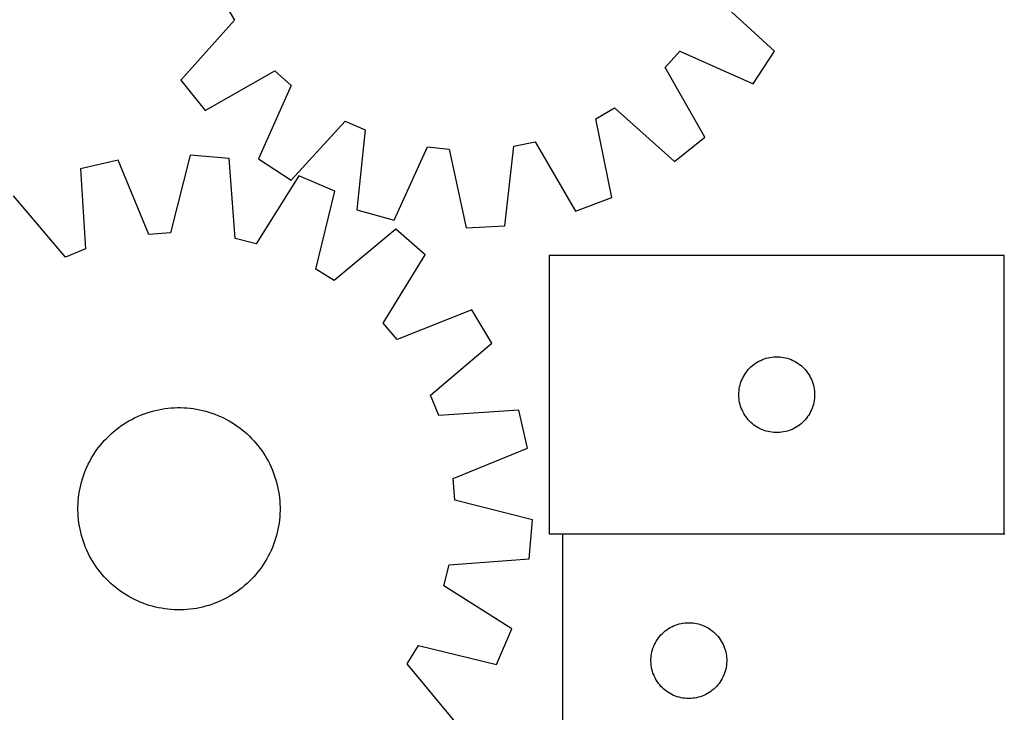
# Model space of a CAD drawing. Header units: millimetres. Extents: x 7 to 1493, y 7 to 2993.
# Tile 11 of 13: x 749 to 1139, y 2428 to 2702. Entities that reach past the tile are written whole.
import ezdxf

# ---------------------------------------------------------------- set-up
doc = ezdxf.new("R2010")
doc.units = ezdxf.units.MM
doc.layers.add('COMMON', color=5, linetype='CONTINUOUS', true_color=0x0000ff)
doc.layers.add('CUT', color=7, linetype='CONTINUOUS', true_color=0x000000)

msp = doc.modelspace()

# ---------------------------------------------------------------- linework, layer by layer
at = {"layer": 'COMMON'}
msp.add_line((963.667407, 2498.430874), (1138.467406, 2498.430874), dxfattribs=at)
at = {"layer": 'CUT'}
for p, q in [((829.582272, 2709.076713), (833.840273, 2701.634348)), ((1047.573727, 2689.383932), (1024.169923, 2710.860354)), ((833.840273, 2701.634348), (812.623403, 2677.994992)), ((1004.342262, 2683.037149), (1010.104577, 2689.386566)), ((1010.104577, 2689.386566), (1039.143314, 2676.513086)), ((1039.143314, 2676.513086), (1047.573727, 2689.383932)), ((822.259164, 2665.999883), (849.916628, 2681.621644)), ((849.916628, 2681.621644), (856.266045, 2675.859329)), ((1019.964023, 2655.379685), (1004.342262, 2683.037149)), ((812.623403, 2677.994992), (822.259164, 2665.999883)), ((856.266045, 2675.859329), (843.392565, 2646.820592)), ((976.887192, 2662.702793), (984.329558, 2666.960795)), ((984.329558, 2666.960795), (1007.968914, 2645.743924)), ((856.263411, 2638.390179), (877.739832, 2661.793983)), ((877.739832, 2661.793983), (885.55914, 2658.275774)), ((983.197744, 2631.571592), (976.887192, 2662.702793)), ((885.55914, 2658.275774), (882.289196, 2626.680169)), ((944.492209, 2651.847755), (952.886113, 2653.597537)), ((952.886113, 2653.597537), (968.812103, 2626.114132)), ((1007.968914, 2645.743924), (1019.964023, 2655.379685)), ((897.135239, 2622.63968), (910.328357, 2651.5346)), ((910.328357, 2651.5346), (918.852147, 2650.604883)), ((918.852147, 2650.604883), (925.505824, 2619.545209)), ((940.87383, 2620.290155), (944.492209, 2651.847755)), ((787.92252, 2646.332754), (772.93242, 2642.864694)), ((799.997595, 2616.953045), (787.92252, 2646.332754)), ((816.390922, 2648.336726), (808.550774, 2617.555127)), ((831.719045, 2647.002852), (816.390922, 2648.336726)), ((834.124294, 2615.329685), (831.719045, 2647.002852)), ((843.392565, 2646.820592), (856.263411, 2638.390179)), ((772.93242, 2642.864694), (774.988033, 2611.166914)), ((859.413365, 2640.111523), (842.444904, 2613.259222)), ((873.579086, 2634.106283), (859.413365, 2640.111523)), ((866.079067, 2603.240048), (873.579086, 2634.106283)), ((767.03953, 2607.951222), (746.476622, 2632.161583)), ((968.812103, 2626.114132), (983.197744, 2631.571592)), ((882.289196, 2626.680169), (897.135239, 2622.63968)), ((897.788412, 2618.994224), (873.352629, 2598.699711)), ((909.405092, 2608.905453), (897.788412, 2618.994224)), ((925.505824, 2619.545209), (940.87383, 2620.290155)), ((808.550774, 2617.555127), (799.997595, 2616.953045)), ((842.444904, 2613.259222), (834.124294, 2615.329685)), ((774.988033, 2611.166914), (767.03953, 2607.951222)), ((892.733959, 2581.867552), (909.405092, 2608.905453)), ((1138.467406, 2608.530875), (958.467406, 2608.530875)), ((958.467406, 2608.530875), (958.467406, 2498.530875)), ((1138.467406, 2498.530875), (1138.467406, 2608.530875)), ((873.352629, 2598.699711), (866.079067, 2603.240048)), ((927.759646, 2587.051937), (898.248486, 2575.30178)), ((935.690164, 2573.867194), (927.759646, 2587.051937)), ((898.248486, 2575.30178), (892.733959, 2581.867552)), ((911.479803, 2553.304286), (935.690164, 2573.867194)), ((1042.816487, 2567.425734), (1043.53927, 2567.698213)), ((1043.53927, 2567.698213), (1044.275121, 2567.933123)), ((1044.275121, 2567.933123), (1045.02209, 2568.12984)), ((1045.02209, 2568.12984), (1045.778195, 2568.287844)), ((1045.778195, 2568.287844), (1046.541431, 2568.406715)), ((1046.541431, 2568.406715), (1047.309774, 2568.486137)), ((1047.309774, 2568.486137), (1048.081187, 2568.525902)), ((1048.081187, 2568.525902), (1048.853625, 2568.525902)), ((1048.853625, 2568.525902), (1049.625038, 2568.486137)), ((1049.625038, 2568.486137), (1050.393381, 2568.406715)), ((1050.393381, 2568.406715), (1051.156617, 2568.287844)), ((1051.156617, 2568.287844), (1051.912722, 2568.12984)), ((1051.912722, 2568.12984), (1052.65969, 2567.933123)), ((1052.65969, 2567.933123), (1053.395542, 2567.698213)), ((1053.395542, 2567.698213), (1054.118324, 2567.425734)), ((1037.200427, 2563.433156), (1037.725123, 2564.000037)), ((1037.725123, 2564.000037), (1038.278306, 2564.539155)), ((1038.278306, 2564.539155), (1038.858508, 2565.049081)), ((1038.858508, 2565.049081), (1039.464192, 2565.528463)), ((1039.464192, 2565.528463), (1040.09375, 2565.97603)), ((1040.09375, 2565.97603), (1040.745514, 2566.390594)), ((1040.745514, 2566.390594), (1041.417755, 2566.771057)), ((1041.417755, 2566.771057), (1042.10869, 2567.116409)), ((1042.10869, 2567.116409), (1042.816487, 2567.425734)), ((1054.118324, 2567.425734), (1054.826122, 2567.116409)), ((1054.826122, 2567.116409), (1055.517057, 2566.771057)), ((1055.517057, 2566.771057), (1056.189298, 2566.390594)), ((1056.189298, 2566.390594), (1056.841062, 2565.97603)), ((1056.841062, 2565.97603), (1057.47062, 2565.528463)), ((1057.47062, 2565.528463), (1058.076304, 2565.049081)), ((1058.076304, 2565.049081), (1058.656506, 2564.539155)), ((1058.656506, 2564.539155), (1059.209689, 2564.000037)), ((1059.209689, 2564.000037), (1059.734385, 2563.433156)), ((1034.722652, 2559.537683), (1035.0501, 2560.237281)), ((1035.0501, 2560.237281), (1035.413127, 2560.919096)), ((1035.413127, 2560.919096), (1035.810772, 2561.581317)), ((1035.810772, 2561.581317), (1036.241981, 2562.222191)), ((1036.241981, 2562.222191), (1036.705609, 2562.840017)), ((1036.705609, 2562.840017), (1037.200427, 2563.433156)), ((1059.734385, 2563.433156), (1060.229203, 2562.840017)), ((1060.229203, 2562.840017), (1060.692831, 2562.222191)), ((1060.692831, 2562.222191), (1061.124039, 2561.581317)), ((1061.124039, 2561.581317), (1061.521685, 2560.919096)), ((1061.521685, 2560.919096), (1061.884712, 2560.237281)), ((1061.884712, 2560.237281), (1062.212159, 2559.537683)), ((1033.646087, 2555.839233), (1033.784571, 2556.599156)), ((1033.784571, 2556.599156), (1033.96199, 2557.350941)), ((1033.96199, 2557.350941), (1034.177875, 2558.092597)), ((1034.177875, 2558.092597), (1034.431654, 2558.822156)), ((1034.431654, 2558.822156), (1034.722652, 2559.537683)), ((1062.212159, 2559.537683), (1062.503158, 2558.822156)), ((1062.503158, 2558.822156), (1062.756937, 2558.092597)), ((1062.756937, 2558.092597), (1062.972822, 2557.350941)), ((1062.972822, 2557.350941), (1063.150241, 2556.599156)), ((1063.150241, 2556.599156), (1063.288724, 2555.839233)), ((914.695495, 2545.355783), (911.479803, 2553.304286)), ((1033.467406, 2553.530875), (1033.487295, 2554.303056)), ((1033.487295, 2552.758693), (1033.467406, 2553.530875)), ((1033.487295, 2554.303056), (1033.546908, 2555.07319)), ((1033.546908, 2551.98856), (1033.487295, 2552.758693)), ((1033.546908, 2555.07319), (1033.646087, 2555.839233)), ((1063.288724, 2555.839233), (1063.387904, 2555.07319)), ((1063.387904, 2555.07319), (1063.447517, 2554.303056)), ((1063.447517, 2552.758693), (1063.387904, 2551.98856)), ((1063.447517, 2554.303056), (1063.467406, 2553.530875)), ((1063.467406, 2553.530875), (1063.447517, 2552.758693)), ((806.316343, 2548.010865), (807.563084, 2548.167847)), ((807.563084, 2548.167847), (808.814141, 2548.285591)), ((808.814141, 2548.285591), (810.068279, 2548.36398)), ((810.068279, 2548.36398), (811.32426, 2548.402937)), ((811.32426, 2548.402937), (812.580845, 2548.402423)), ((812.580845, 2548.402423), (813.836794, 2548.362439)), ((813.836794, 2548.362439), (815.090868, 2548.283024)), ((815.090868, 2548.283024), (816.341828, 2548.164258)), ((816.341828, 2548.164258), (817.58844, 2548.006256)), ((1033.646087, 2551.222516), (1033.546908, 2551.98856)), ((1033.784571, 2550.462594), (1033.646087, 2551.222516)), ((1033.96199, 2549.710808), (1033.784571, 2550.462594)), ((1034.177875, 2548.969152), (1033.96199, 2549.710808)), ((1034.431654, 2548.239593), (1034.177875, 2548.969152)), ((1034.722652, 2547.524066), (1034.431654, 2548.239593)), ((1062.503158, 2548.239593), (1062.212159, 2547.524066)), ((1062.756937, 2548.969152), (1062.503158, 2548.239593)), ((1062.972822, 2549.710808), (1062.756937, 2548.969152)), ((1063.150241, 2550.462594), (1062.972822, 2549.710808)), ((1063.288724, 2551.222516), (1063.150241, 2550.462594)), ((1063.387904, 2551.98856), (1063.288724, 2551.222516)), ((793.233463, 2543.765893), (794.353322, 2544.335913)), ((794.353322, 2544.335913), (795.490533, 2544.870476)), ((795.490533, 2544.870476), (796.643974, 2545.369055)), ((796.643974, 2545.369055), (797.812506, 2545.831157)), ((797.812506, 2545.831157), (798.994977, 2546.256327)), ((798.994977, 2546.256327), (800.19022, 2546.644144)), ((800.19022, 2546.644144), (801.397054, 2546.994227)), ((801.397054, 2546.994227), (802.614289, 2547.306229)), ((802.614289, 2547.306229), (803.840724, 2547.579844)), ((803.840724, 2547.579844), (805.075148, 2547.814799)), ((805.075148, 2547.814799), (806.316343, 2548.010865)), ((817.58844, 2548.006256), (818.829475, 2547.809175)), ((818.829475, 2547.809175), (820.063706, 2547.57321)), ((820.063706, 2547.57321), (821.289917, 2547.298593)), ((821.289917, 2547.298593), (822.506896, 2546.985595)), ((822.506896, 2546.985595), (823.713444, 2546.634526)), ((823.713444, 2546.634526), (824.908369, 2546.245731)), ((824.908369, 2546.245731), (826.090491, 2545.819594)), ((826.090491, 2545.819594), (827.258646, 2545.356537)), ((827.258646, 2545.356537), (828.411679, 2544.857015)), ((828.411679, 2544.857015), (829.548452, 2544.321522)), ((829.548452, 2544.321522), (830.667845, 2543.750586)), ((946.393275, 2547.411396), (914.695495, 2545.355783)), ((949.861335, 2532.421296), (946.393275, 2547.411396)), ((1035.0501, 2546.824468), (1034.722652, 2547.524066)), ((1035.413127, 2546.142654), (1035.0501, 2546.824468)), ((1035.810772, 2545.480432), (1035.413127, 2546.142654)), ((1036.241981, 2544.839558), (1035.810772, 2545.480432)), ((1036.705609, 2544.221732), (1036.241981, 2544.839558)), ((1060.692831, 2544.839558), (1060.229203, 2544.221732)), ((1061.124039, 2545.480432), (1060.692831, 2544.839558)), ((1061.521685, 2546.142654), (1061.124039, 2545.480432)), ((1061.884712, 2546.824468), (1061.521685, 2546.142654)), ((1062.212159, 2547.524066), (1061.884712, 2546.824468)), ((786.939259, 2539.635058), (787.932471, 2540.404822)), ((787.932471, 2540.404822), (788.949372, 2541.143008)), ((788.949372, 2541.143008), (789.988958, 2541.848889)), ((789.988958, 2541.848889), (791.050204, 2542.521767)), ((791.050204, 2542.521767), (792.132061, 2543.160979)), ((792.132061, 2543.160979), (793.233463, 2543.765893)), ((830.667845, 2543.750586), (831.768751, 2543.144772)), ((831.768751, 2543.144772), (832.850085, 2542.504675)), ((832.850085, 2542.504675), (833.91078, 2541.830929)), ((833.91078, 2541.830929), (834.949789, 2541.124199)), ((834.949789, 2541.124199), (835.966085, 2540.385181)), ((835.966085, 2540.385181), (836.958668, 2539.614605)), ((1037.200427, 2543.628593), (1036.705609, 2544.221732)), ((1037.725123, 2543.061712), (1037.200427, 2543.628593)), ((1038.278306, 2542.522594), (1037.725123, 2543.061712)), ((1038.858508, 2542.012668), (1038.278306, 2542.522594)), ((1039.464192, 2541.533286), (1038.858508, 2542.012668)), ((1040.09375, 2541.085719), (1039.464192, 2541.533286)), ((1040.745514, 2540.671155), (1040.09375, 2541.085719)), ((1041.417755, 2540.290693), (1040.745514, 2540.671155)), ((1056.189298, 2540.671155), (1055.517057, 2540.290693)), ((1056.841062, 2541.085719), (1056.189298, 2540.671155)), ((1057.47062, 2541.533286), (1056.841062, 2541.085719)), ((1058.076304, 2542.012668), (1057.47062, 2541.533286)), ((1058.656506, 2542.522594), (1058.076304, 2542.012668)), ((1059.209689, 2543.061712), (1058.656506, 2542.522594)), ((1059.734385, 2543.628593), (1059.209689, 2543.061712)), ((1060.229203, 2544.221732), (1059.734385, 2543.628593)), ((783.222532, 2536.255873), (784.111435, 2537.14405)), ((784.111435, 2537.14405), (785.027798, 2538.003867)), ((785.027798, 2538.003867), (785.970716, 2538.834476)), ((785.970716, 2538.834476), (786.939259, 2539.635058)), ((836.958668, 2539.614605), (837.926556, 2538.813231)), ((837.926556, 2538.813231), (838.868794, 2537.981851)), ((838.868794, 2537.981851), (839.784454, 2537.121285)), ((839.784454, 2537.121285), (840.672631, 2536.232381)), ((1042.10869, 2539.945341), (1041.417755, 2540.290693)), ((1042.816487, 2539.636015), (1042.10869, 2539.945341)), ((1043.53927, 2539.363536), (1042.816487, 2539.636015)), ((1044.275121, 2539.128626), (1043.53927, 2539.363536)), ((1045.02209, 2538.931909), (1044.275121, 2539.128626)), ((1045.778195, 2538.773905), (1045.02209, 2538.931909)), ((1046.541431, 2538.655034), (1045.778195, 2538.773905)), ((1047.309774, 2538.575612), (1046.541431, 2538.655034)), ((1048.081187, 2538.535848), (1047.309774, 2538.575612)), ((1048.853625, 2538.535848), (1048.081187, 2538.535848)), ((1049.625038, 2538.575612), (1048.853625, 2538.535848)), ((1050.393381, 2538.655034), (1049.625038, 2538.575612)), ((1051.156617, 2538.773905), (1050.393381, 2538.655034)), ((1051.912722, 2538.931909), (1051.156617, 2538.773905)), ((1052.65969, 2539.128626), (1051.912722, 2538.931909)), ((1053.395542, 2539.363536), (1052.65969, 2539.128626)), ((1054.118324, 2539.636015), (1053.395542, 2539.363536)), ((1054.826122, 2539.945341), (1054.118324, 2539.636015)), ((1055.517057, 2540.290693), (1054.826122, 2539.945341)), ((779.958635, 2532.437504), (780.729211, 2533.430087)), ((780.729211, 2533.430087), (781.530585, 2534.397975)), ((781.530585, 2534.397975), (782.361965, 2535.340213)), ((782.361965, 2535.340213), (783.222532, 2536.255873)), ((840.672631, 2536.232381), (841.532448, 2535.316018)), ((841.532448, 2535.316018), (842.363057, 2534.3731)), ((842.363057, 2534.3731), (843.163639, 2533.404557)), ((843.163639, 2533.404557), (843.933403, 2532.411345)), ((777.199045, 2528.24017), (777.839141, 2529.321504)), ((777.839141, 2529.321504), (778.512887, 2530.382199)), ((778.512887, 2530.382199), (779.219618, 2531.421207)), ((779.219618, 2531.421207), (779.958635, 2532.437504)), ((843.933403, 2532.411345), (844.671589, 2531.394444)), ((844.671589, 2531.394444), (845.37747, 2530.354858)), ((845.37747, 2530.354858), (846.050348, 2529.293613)), ((846.050348, 2529.293613), (846.68956, 2528.211755)), ((920.481626, 2520.346221), (949.861335, 2532.421296)), ((774.98728, 2523.730065), (775.486801, 2524.883098)), ((775.486801, 2524.883098), (776.022294, 2526.019871)), ((776.022294, 2526.019871), (776.59323, 2527.139264)), ((776.59323, 2527.139264), (777.199045, 2528.24017)), ((846.68956, 2528.211755), (847.294474, 2527.110354)), ((847.294474, 2527.110354), (847.864494, 2525.990495)), ((847.864494, 2525.990495), (848.399057, 2524.853284)), ((848.399057, 2524.853284), (848.897636, 2523.699843)), ((773.709291, 2520.184863), (774.098085, 2521.379787)), ((774.098085, 2521.379787), (774.524222, 2522.56191)), ((774.524222, 2522.56191), (774.98728, 2523.730065)), ((848.897636, 2523.699843), (849.359738, 2522.53131)), ((849.359738, 2522.53131), (849.784908, 2521.348839)), ((849.784908, 2521.348839), (850.172725, 2520.153597)), ((772.770606, 2516.535125), (773.045223, 2517.761336)), ((773.045223, 2517.761336), (773.358221, 2518.978315)), ((773.358221, 2518.978315), (773.709291, 2520.184863)), ((850.172725, 2520.153597), (850.522808, 2518.946762)), ((850.522808, 2518.946762), (850.83481, 2517.729527)), ((850.83481, 2517.729527), (851.108425, 2516.503093)), ((921.083708, 2511.793042), (920.481626, 2520.346221)), ((772.179559, 2512.813247), (772.33756, 2514.059859)), ((772.33756, 2514.059859), (772.534641, 2515.300894)), ((772.534641, 2515.300894), (772.770606, 2516.535125)), ((851.108425, 2516.503093), (851.34338, 2515.268669)), ((851.34338, 2515.268669), (851.539446, 2514.027474)), ((851.539446, 2514.027474), (851.696428, 2512.780732)), ((771.941394, 2509.052264), (771.981377, 2510.308213)), ((771.981377, 2510.308213), (772.060792, 2511.562287)), ((772.060792, 2511.562287), (772.179559, 2512.813247)), ((851.696428, 2512.780732), (851.814172, 2511.529676)), ((851.814172, 2511.529676), (851.892561, 2510.275538)), ((851.892561, 2510.275538), (851.931518, 2509.019556)), ((951.865307, 2503.952894), (921.083708, 2511.793042)), ((771.94088, 2507.795679), (771.941394, 2509.052264)), ((771.979837, 2506.539698), (771.94088, 2507.795679)), ((772.058225, 2505.28556), (771.979837, 2506.539698)), ((772.175969, 2504.034503), (772.058225, 2505.28556)), ((851.89102, 2506.507022), (851.811605, 2505.252948)), ((851.931004, 2507.762971), (851.89102, 2506.507022)), ((851.931518, 2509.019556), (851.931004, 2507.762971)), ((772.332951, 2502.787762), (772.175969, 2504.034503)), ((772.529017, 2501.546567), (772.332951, 2502.787762)), ((772.763973, 2500.312143), (772.529017, 2501.546567)), ((851.337756, 2501.514342), (851.101791, 2500.28011)), ((851.534837, 2502.755376), (851.337756, 2501.514342)), ((851.692839, 2504.001988), (851.534837, 2502.755376)), ((851.811605, 2505.252948), (851.692839, 2504.001988)), ((950.531433, 2488.624772), (951.865307, 2503.952894)), ((773.037587, 2499.085708), (772.763973, 2500.312143)), ((773.349589, 2497.868473), (773.037587, 2499.085708)), ((773.699672, 2496.661639), (773.349589, 2497.868473)), ((850.514176, 2497.83692), (850.163107, 2496.630373)), ((850.827174, 2499.0539), (850.514176, 2497.83692)), ((851.101791, 2500.28011), (850.827174, 2499.0539)), ((958.467406, 2498.530875), (1138.467406, 2498.530875)), ((1138.667407, 2498.330874), (963.667407, 2498.330874)), ((963.667407, 2498.330874), (963.667407, 2398.330874)), ((774.087489, 2495.466396), (773.699672, 2496.661639)), ((774.512659, 2494.283925), (774.087489, 2495.466396)), ((774.974761, 2493.115393), (774.512659, 2494.283925)), ((849.348175, 2494.253325), (848.885118, 2493.085171)), ((849.774312, 2495.435448), (849.348175, 2494.253325)), ((850.163107, 2496.630373), (849.774312, 2495.435448)), ((775.47334, 2491.961952), (774.974761, 2493.115393)), ((776.007903, 2490.82474), (775.47334, 2491.961952)), ((776.577923, 2489.704882), (776.007903, 2490.82474)), ((777.182837, 2488.60348), (776.577923, 2489.704882)), ((847.850103, 2490.795364), (847.279167, 2489.675972)), ((848.385596, 2491.932138), (847.850103, 2490.795364)), ((848.885118, 2493.085171), (848.385596, 2491.932138)), ((777.822049, 2487.521623), (777.182837, 2488.60348)), ((778.494927, 2486.460377), (777.822049, 2487.521623)), ((779.200808, 2485.420791), (778.494927, 2486.460377)), ((845.35951, 2486.433036), (844.65278, 2485.394028)), ((846.033256, 2487.493731), (845.35951, 2486.433036)), ((846.673353, 2488.575065), (846.033256, 2487.493731)), ((847.279167, 2489.675972), (846.673353, 2488.575065)), ((916.787803, 2477.898912), (918.858266, 2486.219523)), ((918.858266, 2486.219523), (950.531433, 2488.624772)), ((779.938994, 2484.40389), (779.200808, 2485.420791)), ((780.708758, 2483.410678), (779.938994, 2484.40389)), ((781.50934, 2482.442135), (780.708758, 2483.410678)), ((782.33995, 2481.499217), (781.50934, 2482.442135)), ((842.341812, 2482.417261), (841.510432, 2481.475022)), ((843.143186, 2483.385149), (842.341812, 2482.417261)), ((843.913762, 2484.377731), (843.143186, 2483.385149)), ((844.65278, 2485.394028), (843.913762, 2484.377731)), ((783.199767, 2480.582854), (782.33995, 2481.499217)), ((784.087943, 2479.693951), (783.199767, 2480.582854)), ((785.003603, 2478.833384), (784.087943, 2479.693951)), ((785.945842, 2478.002004), (785.003603, 2478.833384)), ((838.8446, 2478.811368), (837.901681, 2477.980759)), ((839.760962, 2479.671186), (838.8446, 2478.811368)), ((840.649866, 2480.559362), (839.760962, 2479.671186)), ((841.510432, 2481.475022), (840.649866, 2480.559362)), ((786.91373, 2477.20063), (785.945842, 2478.002004)), ((787.906312, 2476.430054), (786.91373, 2477.20063)), ((788.922609, 2475.691036), (787.906312, 2476.430054)), ((789.961617, 2474.984306), (788.922609, 2475.691036)), ((791.022312, 2474.31056), (789.961617, 2474.984306)), ((792.103646, 2473.670464), (791.022312, 2474.31056)), ((832.822194, 2474.293468), (831.740336, 2473.654256)), ((833.883439, 2474.966346), (832.822194, 2474.293468)), ((834.923025, 2475.672227), (833.883439, 2474.966346)), ((835.939926, 2476.410413), (834.923025, 2475.672227)), ((836.933138, 2477.180177), (835.939926, 2476.410413)), ((837.901681, 2477.980759), (836.933138, 2477.180177)), ((943.640104, 2460.930451), (916.787803, 2477.898912)), ((793.204553, 2473.064649), (792.103646, 2473.670464)), ((794.323945, 2472.493713), (793.204553, 2473.064649)), ((795.460719, 2471.95822), (794.323945, 2472.493713)), ((796.613752, 2471.458699), (795.460719, 2471.95822)), ((797.781906, 2470.995641), (796.613752, 2471.458699)), ((798.964029, 2470.569504), (797.781906, 2470.995641)), ((800.158954, 2470.18071), (798.964029, 2470.569504)), ((824.87742, 2470.558908), (823.682178, 2470.171091)), ((826.059891, 2470.984078), (824.87742, 2470.558908)), ((827.228424, 2471.44618), (826.059891, 2470.984078)), ((828.381865, 2471.944759), (827.228424, 2471.44618)), ((829.519076, 2472.479322), (828.381865, 2471.944759)), ((830.638935, 2473.049342), (829.519076, 2472.479322)), ((831.740336, 2473.654256), (830.638935, 2473.049342)), ((801.365501, 2469.82964), (800.158954, 2470.18071)), ((802.582481, 2469.516642), (801.365501, 2469.82964)), ((803.808691, 2469.242025), (802.582481, 2469.516642)), ((805.042923, 2469.00606), (803.808691, 2469.242025)), ((806.283957, 2468.808979), (805.042923, 2469.00606)), ((807.530569, 2468.650978), (806.283957, 2468.808979)), ((808.781529, 2468.532211), (807.530569, 2468.650978)), ((810.035603, 2468.452796), (808.781529, 2468.532211)), ((811.291552, 2468.412813), (810.035603, 2468.452796)), ((812.548137, 2468.412299), (811.291552, 2468.412813)), ((813.804119, 2468.451256), (812.548137, 2468.412299)), ((815.058257, 2468.529644), (813.804119, 2468.451256)), ((816.309313, 2468.647388), (815.058257, 2468.529644)), ((817.556055, 2468.80437), (816.309313, 2468.647388)), ((818.79725, 2469.000436), (817.556055, 2468.80437)), ((820.031674, 2469.235392), (818.79725, 2469.000436)), ((821.258108, 2469.509006), (820.031674, 2469.235392)), ((822.475343, 2469.821008), (821.258108, 2469.509006)), ((823.682178, 2470.171091), (822.475343, 2469.821008)), ((1008.376126, 2462.366626), (1009.105684, 2462.620404)), ((1009.105684, 2462.620404), (1009.84734, 2462.836289)), ((1009.84734, 2462.836289), (1010.599126, 2463.013709)), ((1010.599126, 2463.013709), (1011.359048, 2463.152192)), ((1011.359048, 2463.152192), (1012.125092, 2463.251372)), ((1012.125092, 2463.251372), (1012.895226, 2463.310985)), ((1012.895226, 2463.310985), (1013.667407, 2463.330874)), ((1013.667407, 2463.330874), (1014.439588, 2463.310985)), ((1014.439588, 2463.310985), (1015.209722, 2463.251372)), ((1015.209722, 2463.251372), (1015.975766, 2463.152192)), ((1015.975766, 2463.152192), (1016.735688, 2463.013709)), ((1016.735688, 2463.013709), (1017.487474, 2462.836289)), ((1017.487474, 2462.836289), (1018.229129, 2462.620404)), ((1018.229129, 2462.620404), (1018.958688, 2462.366626)), ((937.634864, 2446.76473), (943.640104, 2460.930451)), ((1002.659126, 2458.519974), (1003.198245, 2459.073156)), ((1003.198245, 2459.073156), (1003.765125, 2459.597853)), ((1003.765125, 2459.597853), (1004.358265, 2460.092671)), ((1004.358265, 2460.092671), (1004.97609, 2460.556299)), ((1004.97609, 2460.556299), (1005.616964, 2460.987507)), ((1005.616964, 2460.987507), (1006.279186, 2461.385152)), ((1006.279186, 2461.385152), (1006.961, 2461.74818)), ((1006.961, 2461.74818), (1007.660598, 2462.075627)), ((1007.660598, 2462.075627), (1008.376126, 2462.366626)), ((1018.958688, 2462.366626), (1019.674215, 2462.075627)), ((1019.674215, 2462.075627), (1020.373814, 2461.74818)), ((1020.373814, 2461.74818), (1021.055628, 2461.385152)), ((1021.055628, 2461.385152), (1021.71785, 2460.987507)), ((1021.71785, 2460.987507), (1022.358723, 2460.556299)), ((1022.358723, 2460.556299), (1022.976549, 2460.092671)), ((1022.976549, 2460.092671), (1023.569689, 2459.597853)), ((1023.569689, 2459.597853), (1024.136569, 2459.073156)), ((1024.136569, 2459.073156), (1024.675687, 2458.519974)), ((999.772547, 2453.981792), (1000.081873, 2454.689589)), ((1000.081873, 2454.689589), (1000.427225, 2455.380525)), ((1000.427225, 2455.380525), (1000.807687, 2456.052766)), ((1000.807687, 2456.052766), (1001.222252, 2456.704529)), ((1001.222252, 2456.704529), (1001.669818, 2457.334088)), ((1001.669818, 2457.334088), (1002.1492, 2457.939771)), ((1002.1492, 2457.939771), (1002.659126, 2458.519974)), ((1024.675687, 2458.519974), (1025.185614, 2457.939771)), ((1025.185614, 2457.939771), (1025.664996, 2457.334088)), ((1025.664996, 2457.334088), (1026.112562, 2456.704529)), ((1026.112562, 2456.704529), (1026.527126, 2456.052766)), ((1026.527126, 2456.052766), (1026.907589, 2455.380525)), ((1026.907589, 2455.380525), (1027.252941, 2454.689589)), ((1027.252941, 2454.689589), (1027.562266, 2453.981792)), ((902.228292, 2446.991187), (906.768629, 2454.264749)), ((906.768629, 2454.264749), (937.634864, 2446.76473)), ((998.791567, 2450.256849), (998.910438, 2451.020085)), ((998.910438, 2451.020085), (999.068441, 2451.77619)), ((999.068441, 2451.77619), (999.265159, 2452.523158)), ((999.265159, 2452.523158), (999.500068, 2453.259009)), ((999.500068, 2453.259009), (999.772547, 2453.981792)), ((1027.562266, 2453.981792), (1027.834745, 2453.259009)), ((1027.834745, 2453.259009), (1028.069655, 2452.523158)), ((1028.069655, 2452.523158), (1028.266373, 2451.77619)), ((1028.266373, 2451.77619), (1028.424376, 2451.020085)), ((1028.424376, 2451.020085), (1028.543247, 2450.256849)), ((922.522805, 2422.555404), (902.228292, 2446.991187)), ((998.67238, 2448.717092), (998.712144, 2449.488506)), ((998.67238, 2447.944655), (998.67238, 2448.717092)), ((998.712144, 2447.173242), (998.67238, 2447.944655)), ((998.712144, 2449.488506), (998.791567, 2450.256849)), ((998.791567, 2446.404898), (998.712144, 2447.173242)), ((1028.543247, 2450.256849), (1028.62267, 2449.488506)), ((1028.62267, 2447.173242), (1028.543247, 2446.404898)), ((1028.62267, 2449.488506), (1028.662434, 2448.717092)), ((1028.662434, 2447.944655), (1028.62267, 2447.173242)), ((1028.662434, 2448.717092), (1028.662434, 2447.944655)), ((998.910438, 2445.641662), (998.791567, 2446.404898)), ((999.068441, 2444.885557), (998.910438, 2445.641662)), ((999.265159, 2444.138589), (999.068441, 2444.885557)), ((999.500068, 2443.402738), (999.265159, 2444.138589)), ((999.772547, 2442.679955), (999.500068, 2443.402738)), ((1027.834745, 2443.402738), (1027.562266, 2442.679955)), ((1028.069655, 2444.138589), (1027.834745, 2443.402738)), ((1028.266373, 2444.885557), (1028.069655, 2444.138589)), ((1028.424376, 2445.641662), (1028.266373, 2444.885557)), ((1028.543247, 2446.404898), (1028.424376, 2445.641662)), ((1000.081873, 2441.972158), (999.772547, 2442.679955)), ((1000.427225, 2441.281222), (1000.081873, 2441.972158)), ((1000.807687, 2440.608982), (1000.427225, 2441.281222)), ((1001.222252, 2439.957218), (1000.807687, 2440.608982)), ((1001.669818, 2439.327659), (1001.222252, 2439.957218)), ((1002.1492, 2438.721976), (1001.669818, 2439.327659)), ((1025.664996, 2439.327659), (1025.185614, 2438.721976)), ((1026.112562, 2439.957218), (1025.664996, 2439.327659)), ((1026.527126, 2440.608982), (1026.112562, 2439.957218)), ((1026.907589, 2441.281222), (1026.527126, 2440.608982)), ((1027.252941, 2441.972158), (1026.907589, 2441.281222)), ((1027.562266, 2442.679955), (1027.252941, 2441.972158)), ((1002.659126, 2438.141773), (1002.1492, 2438.721976)), ((1003.198245, 2437.588591), (1002.659126, 2438.141773)), ((1003.765125, 2437.063895), (1003.198245, 2437.588591)), ((1004.358265, 2436.569076), (1003.765125, 2437.063895)), ((1004.97609, 2436.105449), (1004.358265, 2436.569076)), ((1005.616964, 2435.67424), (1004.97609, 2436.105449)), ((1006.279186, 2435.276595), (1005.616964, 2435.67424)), ((1006.961, 2434.913567), (1006.279186, 2435.276595)), ((1021.055628, 2435.276595), (1020.373814, 2434.913567)), ((1021.71785, 2435.67424), (1021.055628, 2435.276595)), ((1022.358723, 2436.105449), (1021.71785, 2435.67424)), ((1022.976549, 2436.569076), (1022.358723, 2436.105449)), ((1023.569689, 2437.063895), (1022.976549, 2436.569076)), ((1024.136569, 2437.588591), (1023.569689, 2437.063895)), ((1024.675687, 2438.141773), (1024.136569, 2437.588591)), ((1025.185614, 2438.721976), (1024.675687, 2438.141773)), ((1007.660598, 2434.58612), (1006.961, 2434.913567)), ((1008.376126, 2434.295121), (1007.660598, 2434.58612)), ((1009.105684, 2434.041343), (1008.376126, 2434.295121)), ((1009.84734, 2433.825458), (1009.105684, 2434.041343)), ((1010.599126, 2433.648038), (1009.84734, 2433.825458)), ((1011.359048, 2433.509555), (1010.599126, 2433.648038)), ((1012.125092, 2433.410375), (1011.359048, 2433.509555)), ((1012.895226, 2433.350762), (1012.125092, 2433.410375)), ((1013.667407, 2433.330874), (1012.895226, 2433.350762)), ((1014.439588, 2433.350762), (1013.667407, 2433.330874)), ((1015.209722, 2433.410375), (1014.439588, 2433.350762)), ((1015.975766, 2433.509555), (1015.209722, 2433.410375)), ((1016.735688, 2433.648038), (1015.975766, 2433.509555)), ((1017.487474, 2433.825458), (1016.735688, 2433.648038)), ((1018.229129, 2434.041343), (1017.487474, 2433.825458)), ((1018.958688, 2434.295121), (1018.229129, 2434.041343)), ((1019.674215, 2434.58612), (1018.958688, 2434.295121)), ((1020.373814, 2434.913567), (1019.674215, 2434.58612))]:
    msp.add_line(p, q, dxfattribs=at)

doc.saveas('drawing.dxf')
